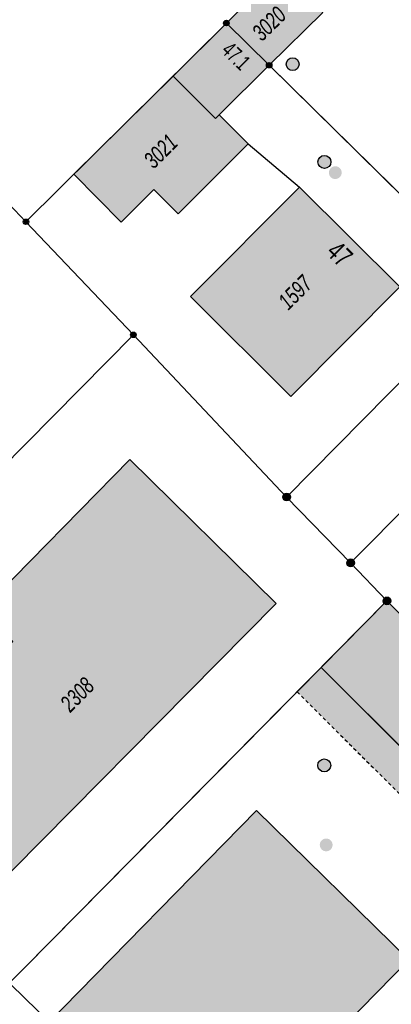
# Model space of a CAD drawing. Header units: metres. Extents: x 2695751 to 2696029, y 1260877 to 1261206.
# Tile 17 of 69: x 2695790 to 2695812, y 1260994 to 1261052. Entities that reach past the tile are written whole.
import ezdxf

# ---------------------------------------------------------------- set-up
doc = ezdxf.new("R2010")
doc.units = ezdxf.units.M
doc.linetypes.add('AUSGEZOGEN', pattern=[0])
doc.linetypes.add('VERDECKT2_S2', pattern=[0.36, 0.2, -0.16])
for name, color, linetype in [('AV_Flächen (EO)', 7, 'AUSGEZOGEN'), ('AV_Gebäudeflächen (BB)', 7, 'AUSGEZOGEN'), ('AV_Gebäudeflächen (EO)', 7, 'AUSGEZOGEN'), ('AV_Haus-Nr.', 7, 'AUSGEZOGEN'), ('AV_Linien (BB)', 7, 'AUSGEZOGEN'), ('AV_Linien (EO)', 7, 'AUSGEZOGEN'), ('AV_Versicherung-Nr.', 7, 'AUSGEZOGEN'), ('Liegenschaftsgrenzen', 7, 'AUSGEZOGEN'), ('PFAV', 255, 'AUSGEZOGEN'), ('PFAW', 255, 'AUSGEZOGEN'), ('RP_Abstandslinie', 7, 'AUSGEZOGEN')]:
    doc.layers.add(name, color=color, linetype=linetype)
doc.styles.add('ARIAL', font='arial.ttf')

msp = doc.modelspace()

# ---------------------------------------------------------------- hatches: boundary and pattern name
at = {"layer": 'AV_Gebäudeflächen (BB)', "true_color": 0xd2d2d2, "transparency": 33554687}
for points in [[(2695802.39, 1261051.53), (2695804.898, 1261049.058), (2695808.034, 1261052.143), (2695805.503, 1261054.691)], [(2695804.898, 1261049.058), (2695802.39, 1261051.53), (2695799.262, 1261048.412), (2695793.446, 1261042.662), (2695796.221, 1261039.863), (2695798.132, 1261041.777), (2695799.569, 1261040.342), (2695803.673, 1261044.451), (2695801.968, 1261046.153)], [(2695812.563, 1261036.066), (2695806.671, 1261041.914), (2695800.276, 1261035.491), (2695806.169, 1261029.629)], [(2695779.962, 1261004.839), (2695786.255, 1260998.612), (2695786.44, 1260998.429), (2695805.308, 1261017.499), (2695796.722, 1261025.944), (2695787.973, 1261017.032), (2695789.873, 1261015.269), (2695779.77, 1261005.029)], [(2695823.788, 1260997.904), (2695824.78, 1260998.93), (2695827.249, 1261001.428), (2695827.63, 1261001.83), (2695811.8, 1261017.65), (2695807.945, 1261013.749)], [(2695812.419, 1260985.995), (2695807.461, 1260990.852), (2695813.089, 1260996.597), (2695804.154, 1261005.351), (2695791.867, 1260992.81), (2695805.758, 1260979.291)]]:
    msp.add_hatch(color=254, dxfattribs=at).paths.add_polyline_path(points)
at = {"layer": 'AV_Gebäudeflächen (EO)', "true_color": 0xebebeb, "transparency": 33554687}
msp.add_hatch(color=7, dxfattribs=at).paths.add_polyline_path([(2695806.539, 1261012.325), (2695822.398, 1260996.466), (2695823.788, 1260997.904), (2695807.945, 1261013.749)])
at = {"layer": 'PFAV', "transparency": 33554687}
for points in [[(2695802.552, 1261051.53), (2695802.549, 1261051.563), (2695802.539, 1261051.594), (2695802.523, 1261051.623), (2695802.502, 1261051.648), (2695802.476, 1261051.668), (2695802.446, 1261051.682), (2695802.415, 1261051.691), (2695802.382, 1261051.692), (2695802.349, 1261051.687), (2695802.318, 1261051.676), (2695802.291, 1261051.659), (2695802.267, 1261051.636), (2695802.248, 1261051.609), (2695802.235, 1261051.579), (2695802.228, 1261051.546), (2695802.228, 1261051.514), (2695802.235, 1261051.481), (2695802.248, 1261051.451), (2695802.267, 1261051.424), (2695802.291, 1261051.401), (2695802.318, 1261051.384), (2695802.349, 1261051.373), (2695802.382, 1261051.368), (2695802.415, 1261051.369), (2695802.446, 1261051.378), (2695802.476, 1261051.392), (2695802.502, 1261051.412), (2695802.523, 1261051.437), (2695802.539, 1261051.466), (2695802.549, 1261051.497)], [(2695805.06, 1261049.058), (2695805.057, 1261049.091), (2695805.047, 1261049.122), (2695805.031, 1261049.151), (2695805.01, 1261049.176), (2695804.984, 1261049.196), (2695804.954, 1261049.21), (2695804.923, 1261049.219), (2695804.89, 1261049.22), (2695804.857, 1261049.215), (2695804.826, 1261049.204), (2695804.799, 1261049.187), (2695804.775, 1261049.164), (2695804.756, 1261049.137), (2695804.743, 1261049.107), (2695804.736, 1261049.074), (2695804.736, 1261049.042), (2695804.743, 1261049.009), (2695804.756, 1261048.979), (2695804.775, 1261048.952), (2695804.799, 1261048.929), (2695804.826, 1261048.912), (2695804.857, 1261048.901), (2695804.89, 1261048.896), (2695804.923, 1261048.897), (2695804.954, 1261048.906), (2695804.984, 1261048.92), (2695805.01, 1261048.94), (2695805.031, 1261048.965), (2695805.047, 1261048.994), (2695805.057, 1261049.025)], [(2695790.802, 1261039.88), (2695790.799, 1261039.913), (2695790.789, 1261039.944), (2695790.773, 1261039.973), (2695790.752, 1261039.998), (2695790.726, 1261040.018), (2695790.696, 1261040.032), (2695790.665, 1261040.041), (2695790.632, 1261040.042), (2695790.599, 1261040.037), (2695790.568, 1261040.026), (2695790.541, 1261040.009), (2695790.517, 1261039.986), (2695790.498, 1261039.959), (2695790.485, 1261039.929), (2695790.478, 1261039.896), (2695790.478, 1261039.864), (2695790.485, 1261039.831), (2695790.498, 1261039.801), (2695790.517, 1261039.774), (2695790.541, 1261039.751), (2695790.568, 1261039.734), (2695790.599, 1261039.723), (2695790.632, 1261039.718), (2695790.665, 1261039.719), (2695790.696, 1261039.728), (2695790.726, 1261039.742), (2695790.752, 1261039.762), (2695790.773, 1261039.787), (2695790.789, 1261039.816), (2695790.799, 1261039.847)], [(2695797.102, 1261033.25), (2695797.099, 1261033.283), (2695797.089, 1261033.314), (2695797.073, 1261033.343), (2695797.052, 1261033.368), (2695797.026, 1261033.388), (2695796.996, 1261033.402), (2695796.965, 1261033.411), (2695796.932, 1261033.412), (2695796.899, 1261033.407), (2695796.868, 1261033.396), (2695796.841, 1261033.379), (2695796.817, 1261033.356), (2695796.798, 1261033.329), (2695796.785, 1261033.299), (2695796.778, 1261033.266), (2695796.778, 1261033.234), (2695796.785, 1261033.201), (2695796.798, 1261033.171), (2695796.817, 1261033.144), (2695796.841, 1261033.121), (2695796.868, 1261033.104), (2695796.899, 1261033.093), (2695796.932, 1261033.088), (2695796.965, 1261033.089), (2695796.996, 1261033.098), (2695797.026, 1261033.112), (2695797.052, 1261033.132), (2695797.073, 1261033.157), (2695797.089, 1261033.186), (2695797.099, 1261033.217)], [(2695806.147, 1261023.74), (2695806.143, 1261023.786), (2695806.129, 1261023.83), (2695806.107, 1261023.87), (2695806.077, 1261023.905), (2695806.04, 1261023.933), (2695805.999, 1261023.953), (2695805.954, 1261023.965), (2695805.908, 1261023.967), (2695805.863, 1261023.96), (2695805.82, 1261023.944), (2695805.781, 1261023.92), (2695805.747, 1261023.888), (2695805.721, 1261023.85), (2695805.703, 1261023.808), (2695805.694, 1261023.763), (2695805.694, 1261023.717), (2695805.703, 1261023.672), (2695805.721, 1261023.63), (2695805.747, 1261023.592), (2695805.781, 1261023.56), (2695805.82, 1261023.536), (2695805.863, 1261023.52), (2695805.908, 1261023.513), (2695805.954, 1261023.515), (2695805.999, 1261023.527), (2695806.04, 1261023.547), (2695806.077, 1261023.575), (2695806.107, 1261023.61), (2695806.129, 1261023.65), (2695806.143, 1261023.694)], [(2695809.897, 1261019.88), (2695809.893, 1261019.926), (2695809.879, 1261019.97), (2695809.857, 1261020.01), (2695809.827, 1261020.045), (2695809.79, 1261020.073), (2695809.749, 1261020.093), (2695809.704, 1261020.105), (2695809.658, 1261020.107), (2695809.613, 1261020.1), (2695809.57, 1261020.084), (2695809.531, 1261020.06), (2695809.497, 1261020.028), (2695809.471, 1261019.99), (2695809.453, 1261019.948), (2695809.444, 1261019.903), (2695809.444, 1261019.857), (2695809.453, 1261019.812), (2695809.471, 1261019.77), (2695809.497, 1261019.732), (2695809.531, 1261019.7), (2695809.57, 1261019.676), (2695809.613, 1261019.66), (2695809.658, 1261019.653), (2695809.704, 1261019.655), (2695809.749, 1261019.667), (2695809.79, 1261019.687), (2695809.827, 1261019.715), (2695809.857, 1261019.75), (2695809.879, 1261019.79), (2695809.893, 1261019.834)], [(2695812.027, 1261017.65), (2695812.023, 1261017.696), (2695812.009, 1261017.74), (2695811.987, 1261017.78), (2695811.957, 1261017.815), (2695811.92, 1261017.843), (2695811.879, 1261017.863), (2695811.834, 1261017.875), (2695811.788, 1261017.877), (2695811.743, 1261017.87), (2695811.7, 1261017.854), (2695811.661, 1261017.83), (2695811.627, 1261017.798), (2695811.601, 1261017.76), (2695811.583, 1261017.718), (2695811.574, 1261017.673), (2695811.574, 1261017.627), (2695811.583, 1261017.582), (2695811.601, 1261017.54), (2695811.627, 1261017.502), (2695811.661, 1261017.47), (2695811.7, 1261017.446), (2695811.743, 1261017.43), (2695811.788, 1261017.423), (2695811.834, 1261017.425), (2695811.879, 1261017.437), (2695811.92, 1261017.457), (2695811.957, 1261017.485), (2695811.987, 1261017.52), (2695812.009, 1261017.56), (2695812.023, 1261017.604)]]:
    msp.add_hatch(color=7, dxfattribs=at).paths.add_polyline_path(points)
at = {"layer": 'PFAW', "transparency": 33554687}
for color, points in [(7, [(2695806.653, 1261049.12), (2695806.645, 1261049.195), (2695806.623, 1261049.268), (2695806.586, 1261049.334), (2695806.536, 1261049.391), (2695806.476, 1261049.438), (2695806.408, 1261049.471), (2695806.335, 1261049.49), (2695806.259, 1261049.494), (2695806.184, 1261049.483), (2695806.113, 1261049.456), (2695806.048, 1261049.416), (2695805.993, 1261049.364), (2695805.95, 1261049.302), (2695805.92, 1261049.232), (2695805.905, 1261049.158), (2695805.905, 1261049.082), (2695805.92, 1261049.007), (2695805.95, 1261048.938), (2695805.993, 1261048.875), (2695806.048, 1261048.823), (2695806.113, 1261048.783), (2695806.184, 1261048.757), (2695806.259, 1261048.745), (2695806.335, 1261048.749), (2695806.408, 1261048.768), (2695806.476, 1261048.801), (2695806.536, 1261048.848), (2695806.586, 1261048.905), (2695806.623, 1261048.972), (2695806.645, 1261049.044)]), (253, [(2695808.516, 1261043.388), (2695808.508, 1261043.464), (2695808.485, 1261043.537), (2695808.448, 1261043.604), (2695808.398, 1261043.663), (2695808.337, 1261043.71), (2695808.268, 1261043.743), (2695808.194, 1261043.763), (2695808.118, 1261043.766), (2695808.042, 1261043.755), (2695807.97, 1261043.728), (2695807.905, 1261043.688), (2695807.849, 1261043.635), (2695807.806, 1261043.572), (2695807.775, 1261043.501), (2695807.76, 1261043.426), (2695807.76, 1261043.35), (2695807.775, 1261043.275), (2695807.806, 1261043.204), (2695807.849, 1261043.141), (2695807.905, 1261043.088), (2695807.97, 1261043.048), (2695808.042, 1261043.021), (2695808.118, 1261043.01), (2695808.194, 1261043.013), (2695808.268, 1261043.033), (2695808.337, 1261043.066), (2695808.398, 1261043.113), (2695808.448, 1261043.172), (2695808.485, 1261043.239), (2695808.508, 1261043.312)]), (253, [(2695808.394, 1261007.735), (2695808.443, 1261007.794), (2695808.479, 1261007.862), (2695808.5, 1261007.936), (2695808.506, 1261008.012), (2695808.497, 1261008.088), (2695808.473, 1261008.161), (2695808.434, 1261008.227), (2695808.383, 1261008.284), (2695808.322, 1261008.33), (2695808.252, 1261008.362), (2695808.177, 1261008.38), (2695808.101, 1261008.382), (2695808.025, 1261008.369), (2695807.954, 1261008.341), (2695807.89, 1261008.299), (2695807.835, 1261008.245), (2695807.793, 1261008.182), (2695807.764, 1261008.111), (2695807.75, 1261008.035), (2695807.751, 1261007.959), (2695807.768, 1261007.884), (2695807.8, 1261007.814), (2695807.845, 1261007.752), (2695807.902, 1261007.7), (2695807.968, 1261007.661), (2695808.04, 1261007.636), (2695808.116, 1261007.626), (2695808.192, 1261007.631), (2695808.266, 1261007.652), (2695808.334, 1261007.687)])]:
    msp.add_hatch(color=color, dxfattribs=at).paths.add_polyline_path(points)
at = {"layer": 'PFAW', "lineweight": 25, "transparency": 33554687}
for points in [[(2695809.149, 1261042.76), (2695809.141, 1261042.835), (2695809.119, 1261042.908), (2695809.082, 1261042.974), (2695809.032, 1261043.032), (2695808.972, 1261043.078), (2695808.904, 1261043.112), (2695808.831, 1261043.131), (2695808.755, 1261043.135), (2695808.68, 1261043.123), (2695808.609, 1261043.097), (2695808.544, 1261043.057), (2695808.489, 1261043.004), (2695808.446, 1261042.942), (2695808.416, 1261042.872), (2695808.401, 1261042.798), (2695808.401, 1261042.722), (2695808.416, 1261042.648), (2695808.446, 1261042.578), (2695808.489, 1261042.516), (2695808.544, 1261042.463), (2695808.609, 1261042.423), (2695808.68, 1261042.397), (2695808.755, 1261042.385), (2695808.831, 1261042.389), (2695808.904, 1261042.408), (2695808.972, 1261042.442), (2695809.032, 1261042.488), (2695809.082, 1261042.546), (2695809.119, 1261042.612), (2695809.141, 1261042.685)], [(2695808.505, 1261003.077), (2695808.553, 1261003.136), (2695808.588, 1261003.203), (2695808.609, 1261003.276), (2695808.615, 1261003.352), (2695808.605, 1261003.427), (2695808.581, 1261003.499), (2695808.542, 1261003.564), (2695808.491, 1261003.62), (2695808.43, 1261003.665), (2695808.361, 1261003.697), (2695808.287, 1261003.714), (2695808.211, 1261003.716), (2695808.137, 1261003.702), (2695808.066, 1261003.674), (2695808.003, 1261003.633), (2695807.949, 1261003.579), (2695807.908, 1261003.515), (2695807.879, 1261003.445), (2695807.866, 1261003.37), (2695807.868, 1261003.294), (2695807.885, 1261003.221), (2695807.917, 1261003.152), (2695807.962, 1261003.09), (2695808.018, 1261003.04), (2695808.084, 1261003.001), (2695808.155, 1261002.977), (2695808.231, 1261002.967), (2695808.306, 1261002.973), (2695808.379, 1261002.994), (2695808.447, 1261003.029)]]:
    msp.add_hatch(color=7, dxfattribs=at).paths.add_polyline_path(points)

# ---------------------------------------------------------------- linework, layer by layer
at = {"layer": 'AV_Flächen (EO)', "color": 7, "linetype": 'VERDECKT2_S2', "transparency": 33554687}
msp.add_line((2695806.539, 1261012.325), (2695822.398, 1260996.466), dxfattribs=at)
at = {"layer": 'AV_Flächen (EO)', "color": 7, "linetype": 'AUSGEZOGEN', "transparency": 33554687}
msp.add_lwpolyline([(2695822.398, 1260996.466), (2695823.788, 1260997.904), (2695807.945, 1261013.749), (2695806.539, 1261012.325)], dxfattribs=at)
at = {"layer": 'AV_Linien (BB)', "color": 7, "linetype": 'AUSGEZOGEN', "transparency": 33554687}
for p, q in [((2695804.898, 1261049.058), (2695802.39, 1261051.53)), ((2695804.898, 1261049.058), (2695818.07, 1261036.08)), ((2695803.673, 1261044.451), (2695806.671, 1261041.914)), ((2695806.671, 1261041.914), (2695812.563, 1261036.066)), ((2695786.14, 1260991.68), (2695807.945, 1261013.749)), ((2695823.788, 1260997.904), (2695807.945, 1261013.749))]:
    msp.add_line(p, q, dxfattribs=at)
for points in [[(2695802.39, 1261051.53), (2695805.503, 1261054.691), (2695808.034, 1261052.143), (2695804.898, 1261049.058)], [(2695803.673, 1261044.451), (2695799.569, 1261040.342), (2695798.132, 1261041.777), (2695796.221, 1261039.863), (2695793.446, 1261042.662), (2695799.262, 1261048.412), (2695802.39, 1261051.53)], [(2695804.898, 1261049.058), (2695801.968, 1261046.153), (2695803.673, 1261044.451)], [(2695812.563, 1261036.066), (2695806.169, 1261029.629), (2695800.276, 1261035.491), (2695806.671, 1261041.914)], [(2695779.962, 1261004.839), (2695779.77, 1261005.029), (2695789.873, 1261015.269), (2695787.973, 1261017.032), (2695796.722, 1261025.944), (2695805.308, 1261017.499), (2695786.44, 1260998.429), (2695786.255, 1260998.612)], [(2695807.945, 1261013.749), (2695811.8, 1261017.65), (2695827.63, 1261001.83)]]:
    msp.add_lwpolyline(points, dxfattribs=at)
msp.add_lwpolyline([(2695812.419, 1260985.995), (2695805.758, 1260979.291), (2695791.867, 1260992.81), (2695804.154, 1261005.351), (2695813.089, 1260996.597), (2695807.461, 1260990.852), (2695812.419, 1260985.995)], close=True, dxfattribs=at)
at = {"layer": 'AV_Linien (EO)', "color": 7, "linetype": 'AUSGEZOGEN', "transparency": 33554687}
msp.add_lwpolyline([(2695801.968, 1261046.153), (2695801.751, 1261045.935), (2695799.262, 1261048.412)], dxfattribs=at)
at = {"layer": 'Liegenschaftsgrenzen', "color": 7, "linetype": 'AUSGEZOGEN', "transparency": 33554687}
for p, q in [((2695816.87, 1261066.11), (2695802.39, 1261051.53)), ((2695790.64, 1261039.88), (2695777.75, 1261053.36)), ((2695790.64, 1261039.88), (2695802.39, 1261051.53)), ((2695796.94, 1261033.25), (2695790.64, 1261039.88)), ((2695818.07, 1261036.08), (2695805.92, 1261023.74)), ((2695805.92, 1261023.74), (2695796.94, 1261033.25)), ((2695821.92, 1261032.24), (2695809.67, 1261019.88)), ((2695809.67, 1261019.88), (2695805.92, 1261023.74)), ((2695809.67, 1261019.88), (2695811.8, 1261017.65)), ((2695811.8, 1261017.65), (2695786.14, 1260991.68)), ((2695811.8, 1261017.65), (2695827.63, 1261001.83))]:
    msp.add_line(p, q, dxfattribs=at)
for points in [[(2695802.39, 1261051.53), (2695804.898, 1261049.058), (2695818.07, 1261036.08)], [(2695772.58, 1261004.9), (2695784.4, 1261016.87), (2695784.38, 1261020.55), (2695796.94, 1261033.25)]]:
    msp.add_lwpolyline(points, dxfattribs=at)
at = {"layer": 'PFAV', "color": 7, "transparency": 33554687}
for centre, radius in [((2695802.39, 1261051.53), 0.162), ((2695804.898, 1261049.058), 0.162), ((2695790.64, 1261039.88), 0.162), ((2695796.94, 1261033.25), 0.162), ((2695805.92, 1261023.74), 0.227), ((2695809.67, 1261019.88), 0.227), ((2695811.8, 1261017.65), 0.227)]:
    msp.add_circle(centre, radius, dxfattribs=at)
at = {"layer": 'PFAW', "transparency": 33554687}
for centre, radius in [((2695806.278, 1261049.12), 0.375), ((2695808.137, 1261043.388), 0.379), ((2695808.128, 1261008.004), 0.379)]:
    msp.add_circle(centre, radius, dxfattribs=at)
at = {"layer": 'RP_Abstandslinie', "color": 7, "linetype": 'AUSGEZOGEN', "transparency": 33554687}
msp.add_lwpolyline([(2695757, 1261027.08), (2695794.42, 1260990.6), (2695832.73, 1260953.25)], dxfattribs=at)

# ---------------------------------------------------------------- texts
at = {"layer": 'AV_Haus-Nr.', "color": 7, "transparency": 33554687, "attachment_point": 2, "style": 'ARIAL'}
for s, insert, char_height, width, rotation in [('\\W0.66;47.1', (2695803.286, 1261049.931), 0.92968, 2.03566, 315.423), ('\\W0.70;47', (2695809.44, 1261038.406), 1.1621, 1.68109, 315.2142)]:
    msp.add_mtext(s, dxfattribs=dict(at, insert=insert, char_height=char_height, width=width, rotation=rotation))
at = {"layer": 'AV_Versicherung-Nr.', "color": 7, "transparency": 33554687, "char_height": 0.96842, "attachment_point": 5, "style": 'ARIAL'}
for s, insert, width, rotation in [('\\A1;{\\fArial|i1|b0;\\H0.968418;\\W0.700000;\\C7;3020}\\P', (2695804.891, 1261051.492), 2.46457, 44.5302), ('\\A1;{\\fArial|i1|b0;\\H0.968418;\\W0.700000;\\C7;3021}\\P', (2695798.539, 1261044.016), 2.45636, 44.7561), ('\\A1;{\\fArial|i1|b0;\\H0.968418;\\W0.700000;\\C7;1597}\\P', (2695806.426, 1261035.733), 2.45636, 45.1917), ('\\A1;{\\fArial|i1|b0;\\H0.968418;\\W0.700000;\\C7;2308}\\P', (2695793.646, 1261012.154), 2.46457, 45.3051)]:
    msp.add_mtext(s, dxfattribs=dict(at, insert=insert, width=width, rotation=rotation))

doc.saveas('drawing.dxf')
